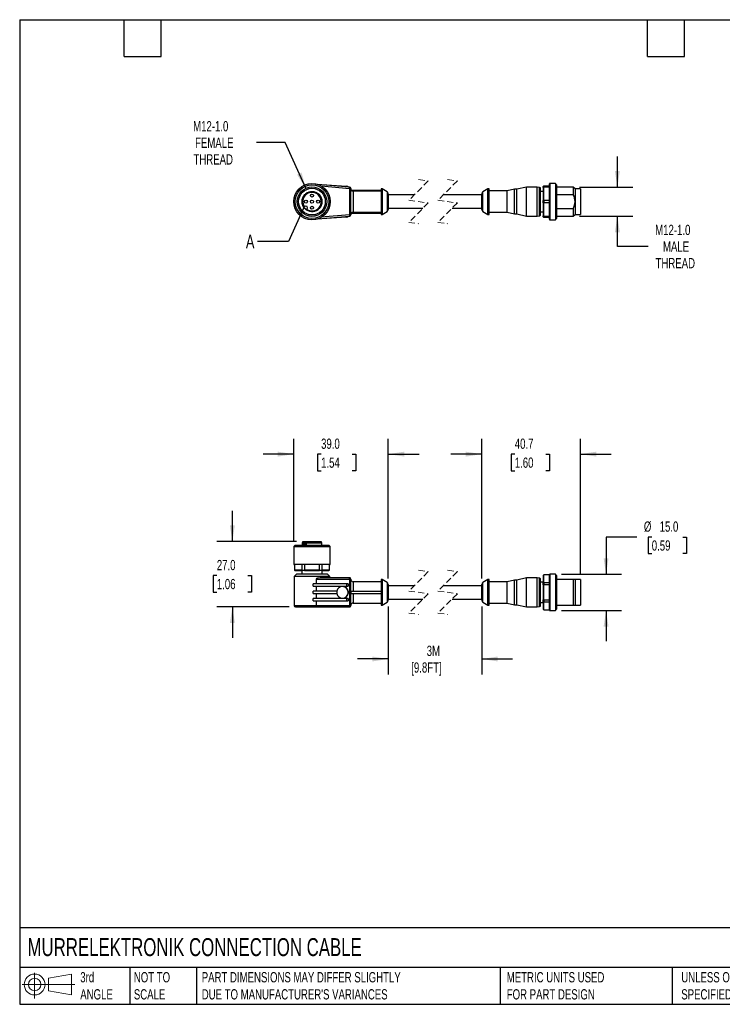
# Model space of a CAD drawing. Header units: millimetres. Extents: x 13 to 546, y 13 to 419.
# Tile 1 of 5: x 13 to 303, y 13 to 419. Entities that reach past the tile are written whole.
import ezdxf

# ---------------------------------------------------------------- set-up
doc = ezdxf.new("R2010")
doc.units = ezdxf.units.MM
doc.header["$LTSCALE"] = 2
doc.linetypes.add('SLD-Dashed', pattern=[1.905, 1.27, -0.635])
doc.linetypes.add('SLD-Solid', pattern=[0])
doc.layers.add('DIMENSIONS', color=140, linetype='SLD-Solid', lineweight=25)
doc.layers.add('TEXT', color=140, linetype='SLD-Solid', lineweight=25)
doc.layers.add('SLD-DEFPOINTS', color=7, linetype='Continuous')
doc.styles.add('SLDTEXTSTYLE0', font='TXT', dxfattribs={"width": 0.7})
doc.dimstyles.new('SLDDIMSTYLE0', dxfattribs={"dimtxt": 4.316016, "dimasz": 6.604, "dimexe": 0, "dimexo": 0.0625, "dimgap": 1.079004, "dimtad": 0, "dimtih": 1, "dimtoh": 1, "dimdec": 1, "dimrnd": 1e-09, "dimzin": 4, "dimdsep": 46, "dimtxsty": 'SLDTEXTSTYLE0', "dimsah": 1, "dimcen": 0.09, "dimadec": 0, "dimazin": 1, "dimtfac": 1, "dimtdec": 1, "dimtmove": 0, "dimatfit": 0, "dimfxl": 0, "dimfrac": 2, "dimtolj": 1, "dimtzin": 12, "dimarcsym": 0})
doc.dimstyles.new('SLDDIMSTYLE1', dxfattribs={"dimtxt": 4.316016, "dimasz": 6.604, "dimexe": 0, "dimexo": 0.0625, "dimgap": 1.079004, "dimtad": 0, "dimtih": 1, "dimtoh": 1, "dimdec": 1, "dimrnd": 1e-09, "dimzin": 12, "dimdsep": 46, "dimtxsty": 'SLDTEXTSTYLE0', "dimsah": 1, "dimcen": 0.09, "dimadec": 0, "dimazin": 3, "dimtfac": 1, "dimtdec": 1, "dimtmove": 0, "dimatfit": 0, "dimfxl": 0, "dimfrac": 2, "dimtolj": 1, "dimtzin": 12, "dimarcsym": 0})
doc.dimstyles.new('SLDDIMSTYLE2', dxfattribs={"dimtxt": 4.316016, "dimasz": 6.604, "dimexe": 0, "dimexo": 0.0625, "dimgap": 1.079004, "dimtad": 0, "dimtih": 1, "dimtoh": 1, "dimdec": 1, "dimrnd": 1e-09, "dimzin": 12, "dimdsep": 46, "dimtxsty": 'SLDTEXTSTYLE0', "dimsah": 1, "dimcen": 0, "dimadec": 0, "dimazin": 3, "dimtfac": 1, "dimtdec": 1, "dimtofl": 0, "dimtmove": 0, "dimatfit": 3, "dimfxl": 0, "dimfrac": 2, "dimtolj": 1, "dimtzin": 12, "dimarcsym": 0})
doc.dimstyles.new('SLDDIMSTYLE3', dxfattribs={"dimtxt": 0.18, "dimasz": 6.604, "dimexe": 0, "dimexo": 0.0625, "dimgap": 0, "dimtad": 0, "dimtih": 1, "dimtoh": 1, "dimdec": 0, "dimrnd": 1e-09, "dimzin": 0, "dimdsep": 46, "dimtxsty": 'Standard', "dimblk1": 'NONE', "dimblk2": 'NONE', "dimsah": 1, "dimcen": 0.09, "dimadec": 0, "dimazin": 0, "dimtfac": 6.604, "dimtdec": 0, "dimtofl": 0, "dimtmove": 0, "dimatfit": 3, "dimldrblk": 'NONE', "dimfxl": 0, "dimfrac": 2, "dimtolj": 1, "dimtzin": 0, "dimarcsym": 0})

# ---------------------------------------------------------------- blocks, each defined once
blk = doc.blocks.new('Block11')
at = {"color": 7, "linetype": 'SLD-Solid', "lineweight": 18}
for p, q in [((5.18, 10.62), (5.18, 0)), ((10.96, 8.33), (20.35, 10.06)), ((10.96, 3.19), (10.96, 8.33)), ((20.35, 10.06), (20.35, 1.46)), ((0, 5.76), (21.75, 5.76)), ((10.96, 3.19), (20.35, 1.46))]:
    blk.add_line(p, q, dxfattribs=at)
for radius in [4.3, 2.57]:
    blk.add_circle((5.18, 5.76), radius, dxfattribs=at)
blk = doc.blocks.new('Block12')
at = {"layer": 'SLD-DEFPOINTS'}
blk.add_blockref('Block11', (0, 0), dxfattribs=at)
blk = doc.blocks.new('_D')
at = {"layer": 'DIMENSIONS'}
for p, q in [((125.83, 204.17), (125.83, 246.14)), ((164.83, 188.5), (164.83, 246.14)), ((125.83, 239.79), (113.13, 239.79)), ((137.09, 239.79), (135.64, 239.79)), ((135.64, 239.79), (135.64, 232.93)), ((149.92, 239.79), (151.37, 239.79)), ((151.37, 239.79), (151.37, 232.93)), ((164.83, 239.79), (177.53, 239.79)), ((135.64, 232.93), (137.09, 232.93)), ((151.37, 232.93), (149.92, 232.93))]:
    blk.add_line(p, q, dxfattribs=at)
for points in [[(125.83, 239.79), (119.23, 240.8), (119.23, 238.77)], [(164.83, 239.79), (171.44, 238.77), (171.44, 240.8)]]:
    blk.add_solid(points, dxfattribs=at)
at = {"layer": 'DIMENSIONS', "char_height": 4.233, "attachment_point": 1, "style": 'SLDTEXTSTYLE0'}
for s, insert in [('39.0', (137.09, 246.21)), ('1.54', (137.09, 238.39))]:
    blk.add_mtext(s, dxfattribs=dict(at, insert=insert))
blk = doc.blocks.new('_D_1')
at = {"layer": 'DIMENSIONS'}
for p, q in [((203.4, 188.5), (203.4, 246.14)), ((244.1, 190.52), (244.1, 246.14)), ((203.4, 239.79), (190.7, 239.79)), ((217.02, 239.79), (215.57, 239.79)), ((215.57, 239.79), (215.57, 232.93)), ((229.85, 239.79), (231.3, 239.79)), ((231.3, 239.79), (231.3, 232.93)), ((244.1, 239.79), (256.8, 239.79)), ((215.57, 232.93), (217.02, 232.93)), ((231.3, 232.93), (229.85, 232.93))]:
    blk.add_line(p, q, dxfattribs=at)
for points in [[(203.4, 239.79), (196.8, 240.8), (196.8, 238.77)], [(244.1, 239.79), (250.7, 238.77), (250.7, 240.8)]]:
    blk.add_solid(points, dxfattribs=at)
at = {"layer": 'DIMENSIONS', "char_height": 4.233, "attachment_point": 1, "style": 'SLDTEXTSTYLE0'}
for s, insert in [('40.7', (217.02, 246.21)), ('1.60', (217.02, 238.39))]:
    blk.add_mtext(s, dxfattribs=dict(at, insert=insert))
blk = doc.blocks.new('_D_2')
at = {"layer": 'DIMENSIONS'}
for p, q in [((164.83, 176.96), (164.83, 148.88)), ((203.4, 176.96), (203.4, 148.88)), ((164.83, 155.23), (152.13, 155.23)), ((203.4, 155.23), (216.1, 155.23))]:
    blk.add_line(p, q, dxfattribs=at)
for points in [[(164.83, 155.23), (158.23, 156.25), (158.23, 154.22)], [(203.4, 155.23), (210, 154.22), (210, 156.25)]]:
    blk.add_solid(points, dxfattribs=at)
at = {"layer": 'DIMENSIONS', "char_height": 4.233, "attachment_point": 1, "style": 'SLDTEXTSTYLE0'}
for s, insert in [('3M', (180.67, 160.69)), ('[9.8FT]', (174.3, 153.83))]:
    blk.add_mtext(s, dxfattribs=dict(at, insert=insert))
blk = doc.blocks.new('_D_3')
at = {"layer": 'DIMENSIONS'}
for p, q in [((267.4, 205.58), (254.7, 205.58)), ((254.7, 205.58), (254.7, 190.23)), ((273.56, 205.58), (272.11, 205.58)), ((272.11, 205.58), (272.11, 198.72)), ((286.38, 205.58), (287.83, 205.58)), ((287.83, 205.58), (287.83, 198.72)), ((272.11, 198.72), (273.56, 198.72)), ((287.83, 198.72), (286.38, 198.72)), ((236.34, 190.23), (261.05, 190.23)), ((236.34, 175.23), (261.05, 175.23)), ((254.7, 175.23), (254.7, 162.53))]:
    blk.add_line(p, q, dxfattribs=at)
for points in [[(254.7, 190.23), (255.72, 196.84), (253.68, 196.84)], [(254.7, 175.23), (253.68, 168.63), (255.72, 168.63)]]:
    blk.add_solid(points, dxfattribs=at)
at = {"layer": 'DIMENSIONS', "char_height": 4.233, "attachment_point": 1, "style": 'SLDTEXTSTYLE0'}
for s, insert in [('%%c', (270.3, 212)), ('15.0', (276.81, 212)), ('0.59', (273.56, 204.18))]:
    blk.add_mtext(s, dxfattribs=dict(at, insert=insert))
blk = doc.blocks.new('_D_4')
at = {"layer": 'DIMENSIONS'}
for p, q in [((100.47, 203.73), (100.47, 216.43)), ((126.98, 203.73), (94.12, 203.73)), ((94.06, 189.68), (92.61, 189.68)), ((92.61, 189.68), (92.61, 182.82)), ((106.89, 189.68), (108.34, 189.68)), ((108.34, 189.68), (108.34, 182.82)), ((92.61, 182.82), (94.06, 182.82)), ((108.34, 182.82), (106.89, 182.82)), ((123.94, 176.73), (94.12, 176.73)), ((100.47, 176.73), (100.47, 164.03))]:
    blk.add_line(p, q, dxfattribs=at)
for points in [[(100.47, 203.73), (101.49, 210.34), (99.46, 210.34)], [(100.47, 176.73), (99.46, 170.13), (101.49, 170.13)]]:
    blk.add_solid(points, dxfattribs=at)
at = {"layer": 'DIMENSIONS', "char_height": 4.233, "attachment_point": 1, "style": 'SLDTEXTSTYLE0'}
for s, insert in [('27.0', (94.06, 196.11)), ('1.06', (94.06, 188.28))]:
    blk.add_mtext(s, dxfattribs=dict(at, insert=insert))
blk = doc.blocks.new('_D_5')
at = {"layer": 'DIMENSIONS'}
for p, q in [((259.36, 350), (259.36, 362.7)), ((243.69, 350), (265.71, 350)), ((243.69, 338), (265.71, 338)), ((259.36, 325.55), (259.36, 338)), ((272.06, 325.55), (259.36, 325.55))]:
    blk.add_line(p, q, dxfattribs=at)
for points in [[(259.36, 350), (260.38, 356.61), (258.35, 356.61)], [(259.36, 338), (258.35, 331.4), (260.38, 331.4)]]:
    blk.add_solid(points, dxfattribs=at)
at = {"layer": 'DIMENSIONS', "char_height": 4.233, "attachment_point": 1, "style": 'SLDTEXTSTYLE0'}
for s, insert in [('M12-1.0', (274.96, 334.44)), ('MALE', (278.18, 327.58)), ('THREAD', (275.12, 320.72))]:
    blk.add_mtext(s, dxfattribs=dict(at, insert=insert))
blk = doc.blocks.new('_D_6')
at = {"layer": 'DIMENSIONS'}
for p, q in [((122.3, 368.37), (110.38, 368.37)), ((130.81, 349.56), (122.3, 368.37))]:
    blk.add_line(p, q, dxfattribs=at)
blk.add_solid([(130.81, 349.56), (129.02, 356), (127.16, 355.16)], dxfattribs=at)
at = {"layer": 'DIMENSIONS', "char_height": 4.233, "attachment_point": 1, "style": 'SLDTEXTSTYLE0'}
for s, insert in [('M12-1.0', (84.27, 377.26)), ('FEMALE', (85.07, 370.4)), ('THREAD', (84.43, 363.54))]:
    blk.add_mtext(s, dxfattribs=dict(at, insert=insert))
blk = doc.blocks.new('_None')

msp = doc.modelspace()

# ---------------------------------------------------------------- linework, layer by layer
for p, q in [((135.34, 351.23), (147.63, 350.35)), ((148.87, 349.94), (135.8, 351.09)), ((137.13, 350.47), (148.83, 349.45)), ((221.8, 350), (217.9, 349.1)), ((226.2, 350), (221.8, 350)), ((221.8, 344), (221.8, 350)), ((227.29, 349.81), (226.2, 350)), ((226.2, 344), (226.2, 350)), ((227.29, 344), (227.29, 349.81)), ((228.8, 349.8), (228.8, 350.3)), ((228.8, 349.8), (228.8, 344.51)), ((229, 350.5), (229, 349.94)), ((229, 350.5), (231.3, 350.5)), ((229, 344.57), (229, 349.94)), ((231.3, 349.94), (229, 349.94)), ((231.3, 336.7), (231.3, 351.3)), ((233.8, 351.5), (231.5, 351.5)), ((231.5, 351.5), (231.5, 344)), ((234.3, 351), (233.8, 351.5)), ((233.8, 351.5), (233.8, 344)), ((234.3, 351), (234.3, 344)), ((241.15, 350), (234.3, 350)), ((241.9, 349.25), (241.15, 350)), ((241.15, 350), (241.15, 346.91)), ((148.83, 349.45), (148.83, 338.56)), ((148.83, 349.45), (149.33, 349.45)), ((149.33, 338.56), (149.33, 349.45)), ((149.51, 348.8), (161.83, 348.8)), ((150.33, 348.38), (150.33, 339.63)), ((161.83, 348.38), (150.33, 348.38)), ((162.33, 349.25), (161.83, 349.25)), ((161.83, 349.25), (161.83, 338.75)), ((164.33, 348.1), (162.33, 349.25)), ((162.33, 349.25), (162.33, 338.75)), ((164.33, 348.1), (164.33, 339.91)), ((164.83, 347.23), (164.83, 340.78)), ((175.52, 346.75), (164.83, 346.75)), ((203.4, 346.75), (187.52, 346.75)), ((203.4, 344), (203.4, 347.23)), ((205.9, 349.25), (203.9, 348.1)), ((203.9, 344), (203.9, 348.1)), ((206.4, 349.25), (205.9, 349.25)), ((205.9, 344), (205.9, 349.25)), ((206.4, 344), (206.4, 349.25)), ((213.87, 348.4), (206.4, 348.4)), ((216.9, 349.1), (213.87, 348.4)), ((213.87, 344), (213.87, 348.4)), ((217.9, 349.1), (216.9, 349.1)), ((216.9, 344), (216.9, 349.1)), ((217.9, 344), (217.9, 349.1)), ((227.7, 344), (227.7, 349.32)), ((228.8, 348.2), (227.7, 348.2)), ((234.3, 346.91), (241.15, 346.91)), ((244.1, 349.25), (241.9, 349.25)), ((241.9, 349.25), (241.9, 344)), ((244.1, 349.25), (244.1, 344)), ((130.22, 341.81), (130.36, 341.95)), ((203.4, 340.78), (203.4, 344)), ((203.9, 339.91), (203.9, 344)), ((205.9, 338.75), (205.9, 344)), ((206.4, 338.75), (206.4, 344)), ((213.87, 339.6), (213.87, 344)), ((216.9, 338.9), (216.9, 344)), ((217.9, 338.9), (217.9, 344)), ((221.8, 338), (221.8, 344)), ((226.2, 338), (226.2, 344)), ((227.29, 338.2), (227.29, 344)), ((227.7, 338.69), (227.7, 344)), ((228.8, 343.5), (228.8, 344.51)), ((228.8, 343.5), (228.8, 338.21)), ((229, 344.57), (231.3, 344.57)), ((229, 344.57), (229, 343.44)), ((231.3, 343.44), (229, 343.44)), ((229, 338.07), (229, 343.44)), ((231.5, 344), (231.5, 336.5)), ((233.8, 344), (233.8, 336.5)), ((234.3, 344), (234.3, 337)), ((241.9, 344), (241.9, 338.75)), ((244.1, 344), (244.1, 338.75)), ((131.28, 341.03), (131.14, 340.89)), ((147.63, 337.65), (135.34, 336.78)), ((135.8, 336.92), (148.87, 338.06)), ((148.83, 338.56), (137.13, 337.54)), ((149.33, 338.56), (148.83, 338.56)), ((149.51, 339.2), (161.83, 339.2)), ((150.33, 339.63), (161.83, 339.63)), ((161.83, 338.75), (162.33, 338.75)), ((162.33, 338.75), (164.33, 339.91)), ((164.83, 341.25), (179.12, 341.25)), ((191.12, 341.25), (203.4, 341.25)), ((203.9, 339.91), (205.9, 338.75)), ((205.9, 338.75), (206.4, 338.75)), ((206.4, 339.6), (213.87, 339.6)), ((213.87, 339.6), (216.9, 338.9)), ((216.9, 338.9), (217.9, 338.9)), ((217.9, 338.9), (221.8, 338)), ((221.8, 338), (226.2, 338)), ((226.2, 338), (227.29, 338.2)), ((227.7, 339.8), (228.8, 339.8)), ((228.8, 337.7), (228.8, 338.21)), ((229, 338.07), (231.3, 338.07)), ((229, 338.07), (229, 337.5)), ((231.3, 337.5), (229, 337.5)), ((241.15, 341.1), (234.3, 341.1)), ((234.3, 338), (241.15, 338)), ((241.15, 341.1), (241.15, 338)), ((241.15, 338), (241.9, 338.75)), ((241.9, 338.75), (244.1, 338.75)), ((231.5, 336.5), (233.8, 336.5)), ((233.8, 336.5), (234.3, 337)), ((129.52, 203.73), (129.23, 203.23)), ((129.23, 203.23), (129.23, 202.23)), ((129.23, 203.23), (130.01, 203.23)), ((129.52, 203.73), (130.22, 203.73)), ((130.01, 202.23), (130.01, 203.23)), ((130.22, 203.73), (130.36, 203.73)), ((130.36, 203.73), (131.14, 203.73)), ((130.36, 203.73), (130.36, 202.23)), ((130.93, 203.23), (137.43, 203.23)), ((130.93, 203.23), (130.93, 202.23)), ((131.14, 203.73), (137.14, 203.73)), ((137.43, 203.23), (137.14, 203.73)), ((137.43, 202.23), (137.43, 203.23)), ((126.43, 202.23), (125.83, 201.63)), ((125.83, 201.63), (125.83, 194.33)), ((125.83, 201.63), (140.83, 201.63)), ((126.43, 202.23), (140.23, 202.23)), ((140.83, 201.63), (140.23, 202.23)), ((140.83, 194.33), (140.83, 201.63)), ((125.83, 194.33), (140.83, 194.33)), ((140.73, 194.23), (125.93, 194.23)), ((126.13, 194.23), (126.13, 191.93)), ((126.13, 191.93), (126.33, 191.73)), ((126.13, 191.93), (126.15, 191.93)), ((126.15, 194.23), (126.15, 191.93)), ((129.25, 191.93), (126.15, 191.93)), ((126.35, 191.73), (126.33, 191.73)), ((126.35, 191.73), (129.4, 191.73)), ((129.08, 191.73), (129.08, 190.23)), ((129.25, 191.93), (129.25, 194.23)), ((129.25, 191.93), (130.23, 191.93)), ((130.28, 191.73), (129.4, 191.73)), ((130.23, 194.23), (130.23, 191.93)), ((136.43, 191.93), (130.23, 191.93)), ((130.28, 191.73), (136.38, 191.73)), ((137.26, 191.73), (136.38, 191.73)), ((136.43, 191.93), (136.43, 194.23)), ((136.43, 191.93), (137.41, 191.93)), ((137.26, 191.73), (140.31, 191.73)), ((137.41, 194.23), (137.41, 191.93)), ((140.51, 191.93), (137.41, 191.93)), ((137.58, 190.23), (137.58, 191.73)), ((140.33, 191.73), (140.31, 191.73)), ((140.33, 191.73), (140.53, 191.93)), ((140.51, 191.93), (140.51, 194.23)), ((140.51, 191.93), (140.53, 191.93)), ((140.53, 191.93), (140.53, 194.23)), ((126.98, 190.23), (125.98, 189.23)), ((125.98, 189.23), (125.98, 177.23)), ((140.68, 189.23), (125.98, 189.23)), ((139.68, 190.23), (126.98, 190.23)), ((135.03, 188.23), (135.03, 186.23)), ((135.03, 188.23), (148.87, 188.23)), ((148.83, 188.73), (136.77, 188.73)), ((140.68, 189.23), (139.68, 190.23)), ((140.68, 188.73), (140.68, 189.23)), ((148.87, 188.23), (148.87, 177.23)), ((148.87, 188.23), (149.33, 188.23)), ((149.33, 177.23), (149.33, 188.23)), ((161.83, 187.13), (150.33, 187.13)), ((150.33, 187.13), (150.33, 183.23)), ((162.33, 187.98), (161.83, 187.98)), ((161.83, 187.98), (161.83, 177.48)), ((164.33, 186.83), (162.33, 187.98)), ((162.33, 187.98), (162.33, 177.48)), ((205.9, 187.98), (203.9, 186.83)), ((206.4, 187.98), (205.9, 187.98)), ((205.9, 177.48), (205.9, 187.98)), ((206.4, 177.48), (206.4, 187.98)), ((213.87, 187.13), (206.4, 187.13)), ((216.9, 187.83), (213.87, 187.13)), ((213.87, 178.33), (213.87, 187.13)), ((217.9, 187.83), (216.9, 187.83)), ((216.9, 177.63), (216.9, 187.83)), ((221.8, 188.73), (217.9, 187.83)), ((217.9, 177.63), (217.9, 187.83)), ((226.2, 188.73), (221.8, 188.73)), ((221.8, 176.73), (221.8, 188.73)), ((227.29, 188.54), (226.2, 188.73)), ((226.2, 176.73), (226.2, 188.73)), ((227.29, 176.93), (227.29, 188.54)), ((227.7, 177.42), (227.7, 188.05)), ((229, 189.93), (228.8, 189.73)), ((228.8, 189.72), (228.8, 189.73)), ((228.8, 189.72), (228.8, 186.66)), ((231.3, 189.93), (229, 189.93)), ((229, 189.93), (229, 189.91)), ((229, 186.82), (229, 189.91)), ((231.3, 189.91), (229, 189.91)), ((231.3, 182.73), (231.3, 190.03)), ((233.8, 190.23), (231.5, 190.23)), ((231.5, 190.23), (231.5, 175.23)), ((234.3, 189.73), (233.8, 190.23)), ((233.8, 190.23), (233.8, 175.23)), ((234.3, 189.73), (234.3, 175.73)), ((241.15, 187.98), (234.3, 187.98)), ((241.15, 187.98), (241.15, 177.48)), ((241.9, 187.98), (241.15, 187.98)), ((244.1, 187.98), (241.9, 187.98)), ((241.9, 187.98), (241.9, 177.48)), ((244.1, 187.98), (244.1, 177.48)), ((133.85, 185.23), (133.85, 186.23)), ((147.63, 186.23), (133.85, 186.23)), ((133.85, 185.23), (147.63, 185.23)), ((133.85, 182.23), (133.85, 183.23)), ((143.63, 183.23), (133.85, 183.23)), ((135.03, 185.23), (135.03, 183.23)), ((147.63, 186.23), (147.63, 185.23)), ((148.33, 186.23), (147.63, 186.23)), ((147.63, 185.23), (148.33, 185.23)), ((148.28, 183.23), (148.29, 183.23)), ((148.29, 183.23), (148.33, 182.81)), ((148.33, 183.23), (148.29, 183.23)), ((148.33, 186.23), (148.33, 185.23)), ((148.33, 183.23), (148.33, 182.81)), ((149.51, 182.23), (149.51, 183.23)), ((149.51, 183.23), (161.83, 183.23)), ((164.33, 186.83), (164.33, 178.64)), ((164.83, 185.96), (164.83, 179.5)), ((175.52, 185.48), (164.83, 185.48)), ((203.4, 185.48), (187.52, 185.48)), ((203.4, 179.5), (203.4, 185.96)), ((203.9, 178.64), (203.9, 186.83)), ((228.8, 186.93), (227.7, 186.93)), ((228.8, 185.79), (228.8, 186.66)), ((228.8, 185.79), (228.8, 179.68)), ((229, 186.82), (229, 185.83)), ((229, 186.82), (231.3, 186.82)), ((229, 179.64), (229, 185.83)), ((231.3, 185.83), (229, 185.83)), ((133.85, 182.23), (143.63, 182.23)), ((133.85, 179.23), (133.85, 180.23)), ((147.63, 180.23), (133.85, 180.23)), ((133.85, 179.23), (147.63, 179.23)), ((135.03, 182.23), (135.03, 180.23)), ((135.03, 179.23), (135.03, 177.23)), ((147.63, 180.23), (147.63, 179.23)), ((148.33, 180.23), (147.63, 180.23)), ((147.63, 179.23), (148.33, 179.23)), ((148.29, 182.23), (148.28, 182.23)), ((148.33, 182.66), (148.29, 182.23)), ((148.29, 182.23), (148.33, 182.23)), ((148.33, 182.66), (148.33, 182.23)), ((148.33, 180.23), (148.33, 179.23)), ((149.51, 182.23), (161.83, 182.23)), ((150.33, 182.23), (150.33, 178.33)), ((164.83, 179.98), (179.12, 179.98)), ((191.12, 179.98), (203.4, 179.98)), ((228.8, 178.8), (228.8, 179.68)), ((229, 179.64), (229, 178.65)), ((229, 179.64), (231.3, 179.64)), ((231.3, 175.43), (231.3, 182.73)), ((135.03, 177.23), (125.98, 177.23)), ((126.48, 176.73), (134.95, 176.73)), ((134.95, 176.73), (148.83, 176.73)), ((148.87, 177.23), (135.03, 177.23)), ((149.33, 177.23), (148.87, 177.23)), ((150.33, 178.33), (161.83, 178.33)), ((161.83, 177.48), (162.33, 177.48)), ((162.33, 177.48), (164.33, 178.64)), ((203.9, 178.64), (205.9, 177.48)), ((205.9, 177.48), (206.4, 177.48)), ((206.4, 178.33), (213.87, 178.33)), ((213.87, 178.33), (216.9, 177.63)), ((216.9, 177.63), (217.9, 177.63)), ((217.9, 177.63), (221.8, 176.73)), ((221.8, 176.73), (226.2, 176.73)), ((226.2, 176.73), (227.29, 176.93)), ((227.7, 178.53), (228.8, 178.53)), ((228.8, 178.8), (228.8, 175.75)), ((228.8, 175.73), (228.8, 175.75)), ((228.8, 175.73), (229, 175.53)), ((231.3, 178.65), (229, 178.65)), ((229, 175.56), (229, 178.65)), ((229, 175.56), (231.3, 175.56)), ((229, 175.56), (229, 175.53)), ((229, 175.53), (231.3, 175.53)), ((231.5, 175.23), (233.8, 175.23)), ((233.8, 175.23), (234.3, 175.73)), ((234.3, 177.48), (241.15, 177.48)), ((241.15, 177.48), (241.9, 177.48)), ((241.9, 177.48), (244.1, 177.48))]:
    msp.add_line(p, q)
at = {"color": 7, "linetype": 'SLD-Dashed', "lineweight": 18}
for p, q in [((181.32, 352.55), (173.32, 344.55)), ((177.32, 353.1), (181.32, 352.55)), ((193.32, 352.55), (185.32, 344.55)), ((189.32, 353.1), (193.32, 352.55)), ((173.32, 344.55), (181.32, 343.45)), ((181.32, 343.45), (173.32, 335.45)), ((185.32, 344.55), (193.32, 343.45)), ((193.32, 343.45), (185.32, 335.45)), ((173.32, 335.45), (177.32, 334.9)), ((185.32, 335.45), (189.32, 334.9)), ((181.32, 191.28), (173.32, 183.28)), ((177.32, 191.83), (181.32, 191.28)), ((193.32, 191.28), (185.32, 183.28)), ((189.32, 191.83), (193.32, 191.28)), ((173.32, 183.28), (181.32, 182.18)), ((185.32, 183.28), (193.32, 182.18)), ((181.32, 182.18), (173.32, 174.18)), ((193.32, 182.18), (185.32, 174.18)), ((173.32, 174.18), (177.32, 173.63)), ((185.32, 174.18), (189.32, 173.63))]:
    msp.add_line(p, q, dxfattribs=at)
at = {"flags": 128}
for points in [[(148.83, 349.45), (148.84, 349.54), (148.85, 349.64), (148.86, 349.72), (148.86, 349.8), (148.87, 349.86), (148.87, 349.91), (148.87, 349.93), (148.87, 349.94)], [(228.8, 350.3), (228.91, 350.42), (229, 350.5)], [(229, 349.94), (228.89, 349.86), (228.8, 349.8)], [(130.01, 341.6), (130.13, 341.72), (130.22, 341.81)], [(228.8, 344.51), (228.91, 344.55), (229, 344.57)], [(229, 343.44), (228.89, 343.47), (228.8, 343.5)], [(131.14, 340.89), (131.02, 340.78), (130.93, 340.68)], [(148.83, 338.56), (148.84, 338.47), (148.85, 338.37), (148.86, 338.29), (148.86, 338.21), (148.87, 338.15), (148.87, 338.1), (148.87, 338.07), (148.87, 338.06)], [(228.8, 338.21), (228.91, 338.13), (229, 338.07)], [(229, 337.5), (228.89, 337.62), (228.8, 337.7)], [(130.01, 203.23), (130.13, 203.52), (130.22, 203.73)], [(131.14, 203.73), (131.02, 203.46), (130.93, 203.23)], [(126.15, 191.93), (126.26, 191.82), (126.35, 191.73)], [(129.4, 191.73), (129.32, 191.85), (129.25, 191.93)], [(130.23, 191.93), (130.26, 191.82), (130.28, 191.73)], [(136.38, 191.73), (136.41, 191.85), (136.43, 191.93)], [(137.41, 191.93), (137.33, 191.82), (137.26, 191.73)], [(140.31, 191.73), (140.42, 191.85), (140.51, 191.93)], [(136.77, 188.73), (135.85, 188.61), (135.57, 188.54), (135.38, 188.47), (135.25, 188.42), (135.16, 188.37), (135.08, 188.32), (135.05, 188.29), (135.04, 188.26), (135.03, 188.23)], [(229, 189.91), (228.89, 189.8), (228.8, 189.72)], [(228.8, 186.66), (228.91, 186.75), (229, 186.82)], [(229, 185.83), (228.89, 185.81), (228.8, 185.79)], [(228.8, 179.68), (228.91, 179.66), (229, 179.64)], [(229, 178.65), (228.89, 178.74), (228.8, 178.8)], [(228.8, 175.75), (228.91, 175.64), (229, 175.56)]]:
    msp.add_lwpolyline(points, dxfattribs=at)
for centre, radius in [((133.33, 344), 7.5), ((133.33, 344), 6.9), ((133.33, 344), 6.1), ((133.33, 344), 5.5), ((133.33, 346.5), 0.6), ((130.83, 344), 0.6), ((133.33, 344), 0.6), ((133.33, 341.5), 0.6), ((135.83, 344), 0.6)]:
    msp.add_circle(centre, radius)
for centre, radius, start, end in [((147.56, 349.36), 1, 39.4197, 85.9247), ((148.83, 349.45), 0.5, 0.0002, 85.0032), ((227.2, 349.32), 0.5, 0.0001, 79.9999), ((231.5, 351.3), 0.2, 90.0007, 179.9993), ((133.33, 344), 4.1, 234.1219, 215.878), ((133.33, 344), 3.81, 234.8194, 215.1805), ((150.33, 349.4), 1, 180.0002, 216.3432), ((150.33, 349.37), 0.999, 214.8169, 269.9363), ((163.83, 347.23), 1, 0.0003, 59.9998), ((204.4, 347.23), 1, 120.0002, 179.9997), ((235.17, 343.81), 6.74, 1.6137, 27.3415), ((133.33, 344), 4.1, 215.8781, 234.1218), ((130.82, 341.49), 0.65, 315, 135), ((235.21, 344.18), 6.69, 332.5636, 358.4812), ((147.56, 338.65), 1, 274.0753, 320.5803), ((148.83, 338.56), 0.5, 274.9968, 359.9998), ((150.33, 338.6), 1, 143.7284, 180.0003), ((150.33, 338.63), 0.998, 90.0563, 145.1904), ((163.83, 340.78), 1, 300.0002, 359.9997), ((204.4, 340.78), 1, 180.0003, 239.9998), ((227.2, 338.69), 0.5, 280.0001, 359.9999), ((231.5, 336.7), 0.2, 180.0007, 269.9993), ((125.93, 194.33), 0.1, 180.0064, 269.9944), ((140.73, 194.33), 0.1, 270.0019, 359.9973), ((147.41, 188.36), 1.47, 355.1679, 14.7876), ((148.83, 188.23), 0.5, 359.9997, 90.0005), ((150.33, 188.13), 1, 180, 269.9999), ((227.2, 188.05), 0.5, 0, 79.9999), ((231.5, 190.03), 0.2, 90.0009, 179.9992), ((145.98, 182.73), 2.41, 168.004, 191.996), ((145.94, 182.74), 2.39, 11.8482, 168.1518), ((145.92, 182.73), 2.4, 270.17, 89.83), ((163.83, 185.96), 1, 0.0003, 59.9998), ((204.4, 185.96), 1, 120.0002, 179.9997), ((145.94, 182.72), 2.39, 191.8482, 348.1518), ((145.93, 182.73), 2.41, 358.1271, 1.8729), ((163.83, 179.5), 1, 300.0002, 359.9997), ((204.4, 179.5), 1, 180.0003, 239.9998), ((126.48, 177.23), 0.5, 180.0004, 269.9997), ((134.14, 177.12), 0.902, 334.526, 7.1193), ((147.41, 177.11), 1.47, 345.2124, 4.8321), ((148.83, 177.23), 0.5, 269.9996, 0.0003), ((150.33, 177.33), 1, 90.0002, 180), ((227.2, 177.42), 0.5, 279.9999, 0), ((231.5, 175.43), 0.2, 180.0007, 269.9993)]:
    msp.add_arc(centre, radius, start, end)
at = {"layer": 'TEXT'}
for p, q in [((12.7, 419.1), (546.1, 419.1)), ((12.7, 419.1), (12.7, 12.7)), ((55.88, 403.86), (55.88, 419.1)), ((71.12, 403.86), (71.12, 419.1)), ((271.78, 403.86), (271.78, 419.1)), ((287.02, 403.86), (287.02, 419.1)), ((55.88, 403.86), (71.12, 403.86)), ((271.78, 403.86), (287.02, 403.86)), ((546.1, 44.25), (12.7, 44.25)), ((546.1, 27.94), (12.7, 27.94)), ((58.09, 27.94), (58.09, 12.7)), ((85.67, 27.94), (85.67, 12.7)), ((210.97, 27.94), (210.97, 12.7)), ((282, 27.94), (282, 12.7)), ((12.7, 12.7), (546.1, 12.7))]:
    msp.add_line(p, q, dxfattribs=at)
msp.add_circle((133.33, 344), 4.1, dxfattribs=at)

# ---------------------------------------------------------------- block references
at = {"layer": 'SLD-DEFPOINTS'}
msp.add_blockref('Block12', (13.68, 15.11), dxfattribs=at)

# ---------------------------------------------------------------- texts
at = {"layer": 'TEXT', "attachment_point": 1, "style": 'SLDTEXTSTYLE0'}
for s, insert, char_height in [('A', (106.06, 330.35), 5.64), ('MURRELEKTRONIK CONNECTION CABLE', (15.93, 40.01), 7.4083), ('3rd^JANGLE', (37.7, 25.99), 4.233), ('NOT TO^JSCALE', (59.81, 25.99), 4.2333), ("PART DIMENSIONS MAY DIFFER SLIGHTLY ^JDUE TO MANUFACTURER'S VARIANCES", (87.83, 25.99), 4.2333), ('METRIC UNITS USED ^JFOR PART DESIGN', (213.71, 25.99), 4.2333), ('UNLESS OTHERWISE ^JSPECIFIED UNITS ARE:', (285.74, 25.99), 4.2333)]:
    msp.add_mtext(s, dxfattribs=dict(at, insert=insert, char_height=char_height))

# ---------------------------------------------------------------- dimensions: what is measured, and where the dimension line sits
at = {"layer": 'DIMENSIONS'}
dim = msp.add_diameter_dim_2p(p1=(135.85, 338.45), p2=(130.81, 349.56), text='M12-1.0\\PFEMALE\\PTHREAD', dimstyle='SLDDIMSTYLE2', override={"dimpost": '<>'}, dxfattribs=at)
dim.commit()
dim.dimension.update_dxf_attribs({"geometry": '_D_6', "text_midpoint": (96.14, 368.37), "dimtype": 163})
for base, p1, p2, text, dimstyle, picture, middle in [((259.36, 350), (241.15, 338), (241.15, 350), 'M12-1.0\\PMALE \\PTHREAD', 'SLDDIMSTYLE1', '_D_5', (259.36, 325.55)), ((254.7, 175.23), (233.8, 190.23), (233.8, 175.23), '%%c<>', 'SLDDIMSTYLE0', '_D_3', (254.7, 205.58))]:
    dim = msp.add_linear_dim(base=base, p1=p1, p2=p2, angle=90, text=text, dimstyle=dimstyle, dxfattribs=at)
    dim.commit()
    dim.dimension.update_dxf_attribs({"geometry": picture, "text_midpoint": middle, "dimtype": 160})
for base, p1, p2, dimstyle, picture, middle in [((125.83, 239.79), (164.83, 185.96), (125.83, 201.63), 'SLDDIMSTYLE0', '_D', (143.5, 239.79)), ((203.4, 239.79), (244.1, 187.98), (203.4, 185.96), 'SLDDIMSTYLE1', '_D_1', (223.44, 239.79))]:
    dim = msp.add_linear_dim(base=base, p1=p1, p2=p2, dimstyle=dimstyle, dxfattribs=at)
    dim.commit()
    dim.dimension.update_dxf_attribs({"geometry": picture, "text_midpoint": middle, "dimtype": 160})
dim = msp.add_linear_dim(base=(100.47, 176.73), p1=(129.52, 203.73), p2=(126.48, 176.73), angle=90, dimstyle='SLDDIMSTYLE0', dxfattribs=at)
dim.commit()
dim.dimension.update_dxf_attribs({"geometry": '_D_4', "text_midpoint": (100.47, 189.68), "dimtype": 160})
dim = msp.add_linear_dim(base=(203.4, 155.23), p1=(164.83, 179.5), p2=(203.4, 179.5), text='3M\\P[9.8FT]', dimstyle='SLDDIMSTYLE1', dxfattribs=at)
dim.commit()
dim.dimension.update_dxf_attribs({"geometry": '_D_2', "text_midpoint": (184.85, 155.23), "dimtype": 160})

# ---------------------------------------------------------------- leaders
at = {"layer": 'TEXT', "has_arrowhead": 0}
msp.add_leader([(130.03, 341.58), (123.61, 327.53), (110.91, 327.53)], dimstyle='SLDDIMSTYLE3', dxfattribs=at)

doc.saveas('drawing.dxf')
